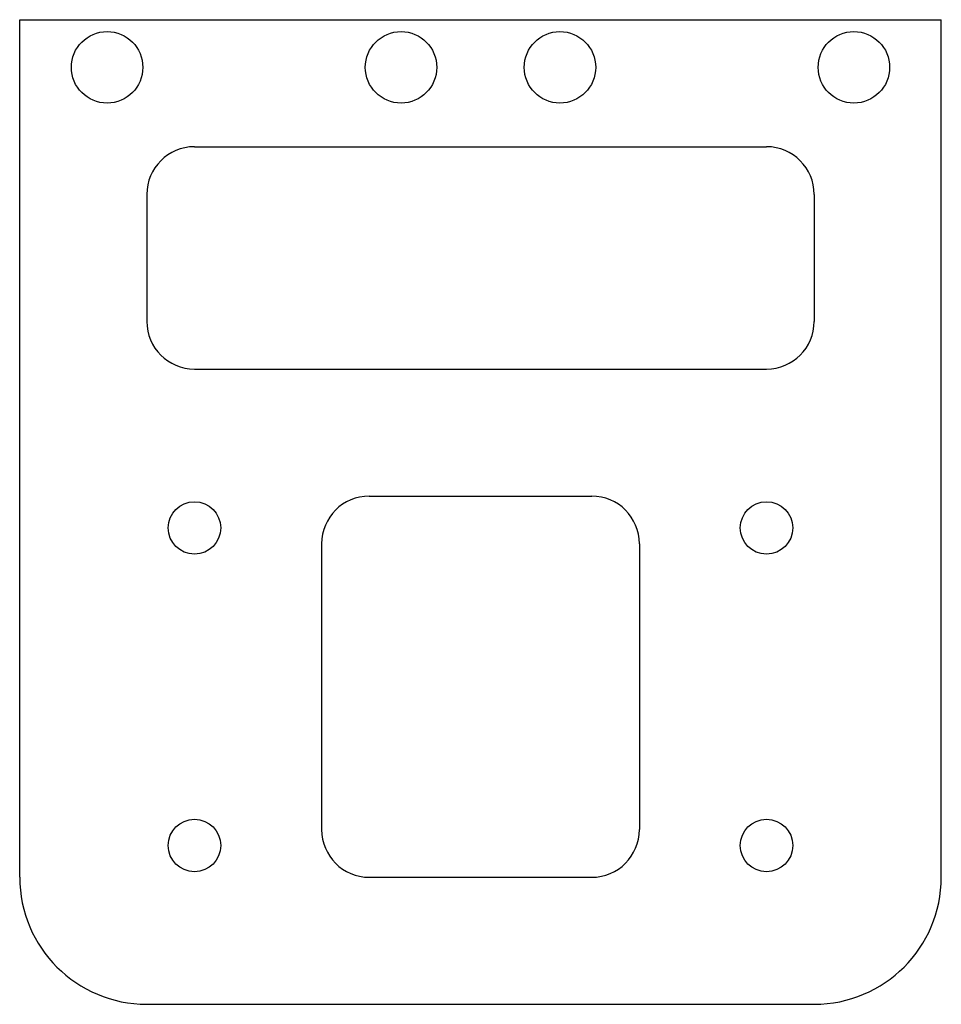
# Model space of a CAD drawing. Header units: millimetres. Extents: x -29 to 29, y -31 to 31.
import ezdxf

# ---------------------------------------------------------------- set-up
doc = ezdxf.new("R2010")
doc.units = ezdxf.units.MM

msp = doc.modelspace()

# ---------------------------------------------------------------- linework, layer by layer
at = {"color": 7, "linetype": 'Continuous', "lineweight": 25}
for p, q in [((-29, -23), (-29, 31)), ((-29, 31), (29, 31)), ((29, -23), (29, 31)), ((-18, 23), (18, 23)), ((-21, 20), (-21, 12)), ((21, 20), (21, 12)), ((-18, 9), (18, 9)), ((-7, 1), (7, 1)), ((-10, -2), (-10, -20)), ((10, -2), (10, -20)), ((-7, -23), (7, -23)), ((-21, -31), (21, -31))]:
    msp.add_line(p, q, dxfattribs=at)
for centre, radius in [((-23.5, 28), 2.25), ((-5, 28), 2.25), ((5, 28), 2.25), ((23.5, 28), 2.25), ((-18, -1), 1.65), ((18, -1), 1.65), ((-18, -21), 1.65), ((18, -21), 1.65)]:
    msp.add_circle(centre, radius, dxfattribs=at)
for centre, radius, start, end in [((-18, 20), 3, 90, 180), ((18, 20), 3, 0, 90), ((-18, 12), 3, 180, 270), ((18, 12), 3, 270, 0), ((-7, -2), 3, 90, 180), ((7, -2), 3, 0, 90), ((-7, -20), 3, 180, 270), ((7, -20), 3, 270, 0), ((-21, -23), 8, 180, 270), ((21, -23), 8, 270, 0)]:
    msp.add_arc(centre, radius, start, end, dxfattribs=at)

doc.saveas('drawing.dxf')
